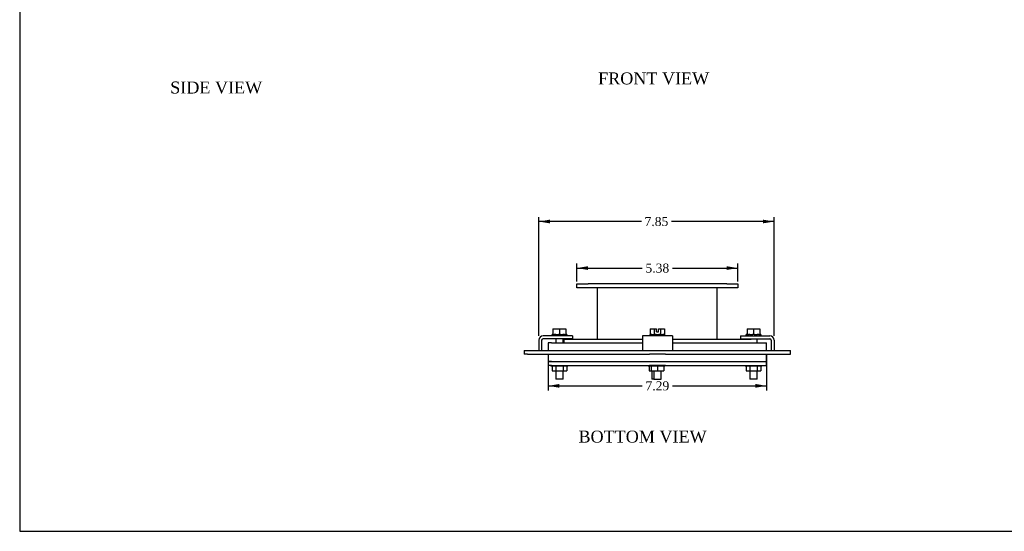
# Model space of a CAD drawing. Header units: inches. Extents: x 0.2 to 65.9, y -0.4 to 43.8.
# Tile 1 of 6: x 0.2 to 33, y 0.1 to 17.2. Entities that reach past the tile are written whole.
import ezdxf
from ezdxf.enums import TextEntityAlignment as Align

# ---------------------------------------------------------------- set-up
doc = ezdxf.new("R2010")
doc.units = ezdxf.units.IN
doc.header["$MEASUREMENT"] = 0
for name, color, linetype in [('COM40525', 7, 'Continuous'), ('COM49377', 7, 'Continuous'), ('COM49380', 7, 'Continuous'), ('COM49383', 7, 'Continuous'), ('COM49386', 7, 'Continuous'), ('COM49388', 7, 'Continuous'), ('Default', 7, 'Continuous'), ('GSK10436', 7, 'Continuous'), ('NTS16535', 7, 'Continuous'), ('SCC18019', 7, 'Continuous'), ('WAL253533', 7, 'Continuous')]:
    doc.layers.add(name, color=color, linetype=linetype)
doc.styles.add('SEACAD_Times_New_Roman', font='times.ttf')
doc.dimstyles.new('HAMMOND_(STH_-_48x32)', dxfattribs={"dimtxt": 0.3, "dimasz": 0.375, "dimexe": 0.15, "dimexo": 0.15, "dimgap": 0.075, "dimtad": 0, "dimtih": 1, "dimtoh": 1, "dimzin": 0, "dimdsep": 46, "dimtxsty": 'SEACAD_Times_New_Roman', "dimblk1": '_SE_FILLED', "dimblk2": '_SE_FILLED', "dimsah": 1, "dimcen": 0.15, "dimadec": 0, "dimazin": 0, "dimtfac": 0.8, "dimtofl": 0, "dimtmove": 0, "dimatfit": 3, "dimfxl": 1, "dimtolj": 1, "dimtzin": 0, "dimarcsym": 0})

# ---------------------------------------------------------------- blocks, each defined once
blk = doc.blocks.new('SE4')
at = {"layer": 'COM40525', "color": 7, "linetype": 'Continuous'}
for p, q in [((17.806, 5.765), (17.915, 5.765)), ((17.806, 5.765), (17.806, 5.64)), ((17.915, 5.64), (17.806, 5.64)), ((17.915, 5.765), (21.186, 5.765)), ((17.915, 5.64), (21.186, 5.64)), ((21.186, 5.765), (21.716, 5.765)), ((21.716, 5.64), (21.186, 5.64)), ((21.716, 5.765), (24.987, 5.765)), ((21.716, 5.64), (24.987, 5.64)), ((24.987, 5.765), (25.096, 5.765)), ((24.987, 5.64), (25.096, 5.64)), ((25.096, 5.64), (25.096, 5.765))]:
    blk.add_line(p, q, dxfattribs=at)
at = {"layer": 'COM49377', "color": 7, "linetype": 'Continuous'}
for p, q in [((19.451, 6.515), (19.451, 8.233)), ((23.451, 6.515), (23.451, 8.233))]:
    blk.add_line(p, q, dxfattribs=at)
at = {"layer": 'COM49380', "color": 7, "linetype": 'Continuous'}
for p, q in [((18.763, 8.358), (19.138, 8.358)), ((18.763, 8.233), (18.763, 8.358)), ((19.138, 8.233), (18.763, 8.233)), ((23.763, 8.358), (19.138, 8.358)), ((23.763, 8.233), (19.138, 8.233)), ((23.763, 8.358), (24.138, 8.358)), ((24.138, 8.233), (23.763, 8.233)), ((24.138, 8.358), (24.138, 8.233))]:
    blk.add_line(p, q, dxfattribs=at)
at = {"layer": 'COM49383', "color": 7, "linetype": 'Continuous'}
for p, q in [((18.326, 6.515), (20.951, 6.515)), ((18.326, 6.515), (18.326, 6.39)), ((18.423, 6.39), (20.678, 6.39)), ((21.951, 6.515), (24.576, 6.515)), ((22.224, 6.39), (24.478, 6.39))]:
    blk.add_line(p, q, dxfattribs=at)
at = {"layer": 'COM49386', "color": 7, "linetype": 'Continuous'}
for p, q in [((17.01, 6.14), (17.12, 6.14)), ((17.01, 6.14), (17.01, 6.015)), ((17.12, 6.015), (17.01, 6.015)), ((17.12, 6.14), (21.186, 6.14)), ((17.12, 6.015), (21.186, 6.015)), ((21.186, 6.14), (21.716, 6.14)), ((21.716, 6.015), (21.186, 6.015)), ((21.716, 6.14), (25.782, 6.14)), ((21.716, 6.015), (25.782, 6.015)), ((25.782, 6.14), (25.892, 6.14)), ((25.782, 6.015), (25.892, 6.015)), ((25.892, 6.015), (25.892, 6.14))]:
    blk.add_line(p, q, dxfattribs=at)
at = {"layer": 'COM49388', "color": 7, "linetype": 'Continuous'}
for p, q in [((18.618, 6.624), (17.636, 6.624)), ((18.618, 6.624), (18.618, 6.529)), ((21.951, 6.624), (20.951, 6.624)), ((20.951, 6.624), (20.951, 6.481)), ((21.951, 6.624), (21.951, 6.481)), ((24.222, 6.624), (25.204, 6.624)), ((24.222, 6.624), (24.222, 6.529)), ((17.493, 6.481), (17.493, 6.14)), ((17.588, 6.481), (17.588, 6.14)), ((18.618, 6.529), (17.636, 6.529)), ((20.951, 6.481), (20.951, 6.14)), ((21.951, 6.481), (21.951, 6.14)), ((24.222, 6.529), (25.204, 6.529)), ((25.252, 6.481), (25.252, 6.14)), ((25.347, 6.481), (25.347, 6.14))]:
    blk.add_line(p, q, dxfattribs=at)
for centre, radius, start, end in [((17.636, 6.481), 0.143, 90, 180), ((25.204, 6.481), 0.143, 0, 90), ((17.636, 6.481), 0.048, 90, 180), ((25.204, 6.481), 0.048, 0, 90)]:
    blk.add_arc(centre, radius, start, end, dxfattribs=at)
at = {"layer": 'GSK10436', "color": 7, "linetype": 'Continuous'}
for p, q in [((17.915, 6.39), (17.806, 6.39)), ((17.806, 6.39), (17.806, 6.14)), ((17.915, 6.39), (18.423, 6.39)), ((20.678, 6.39), (20.951, 6.39)), ((21.951, 6.39), (22.224, 6.39)), ((24.478, 6.39), (24.987, 6.39)), ((24.987, 6.39), (25.096, 6.39)), ((25.096, 6.14), (25.096, 6.39)), ((17.806, 6.015), (17.806, 5.765)), ((25.096, 5.765), (25.096, 6.015)), ((17.915, 5.765), (17.806, 5.765)), ((17.915, 5.765), (21.186, 5.765)), ((21.186, 5.765), (21.716, 5.765)), ((21.716, 5.765), (24.987, 5.765)), ((24.987, 5.765), (25.096, 5.765))]:
    blk.add_line(p, q, dxfattribs=at)
at = {"layer": 'NTS16535', "color": 7, "linetype": 'Continuous'}
for p, q in [((17.9, 5.64), (17.9, 5.61)), ((18.04, 5.61), (17.9, 5.61)), ((17.935, 5.61), (17.935, 5.455)), ((18.04, 5.64), (18.04, 5.61)), ((18.321, 5.61), (18.04, 5.61)), ((18.058, 5.61), (18.058, 5.455)), ((18.304, 5.61), (18.304, 5.455)), ((18.321, 5.61), (18.321, 5.64)), ((18.461, 5.61), (18.321, 5.61)), ((18.427, 5.61), (18.427, 5.455)), ((18.461, 5.64), (18.461, 5.61)), ((21.146, 5.61), (21.146, 5.64)), ((21.208, 5.61), (21.146, 5.61)), ((21.176, 5.61), (21.176, 5.455)), ((21.208, 5.64), (21.208, 5.61)), ((21.451, 5.61), (21.208, 5.61)), ((21.238, 5.61), (21.238, 5.455)), ((21.451, 5.64), (21.451, 5.61)), ((21.451, 5.61), (21.451, 5.455)), ((21.694, 5.61), (21.451, 5.61)), ((21.664, 5.61), (21.664, 5.455)), ((21.694, 5.64), (21.694, 5.61)), ((24.379, 5.64), (24.379, 5.61)), ((24.519, 5.61), (24.379, 5.61)), ((24.413, 5.61), (24.413, 5.455)), ((24.519, 5.64), (24.519, 5.61)), ((24.8, 5.61), (24.519, 5.61)), ((24.536, 5.61), (24.536, 5.455)), ((24.782, 5.61), (24.782, 5.455)), ((24.8, 5.64), (24.8, 5.61)), ((24.94, 5.61), (24.8, 5.61)), ((24.905, 5.61), (24.905, 5.455)), ((24.94, 5.64), (24.94, 5.61)), ((17.935, 5.455), (18.058, 5.455)), ((18.058, 5.455), (18.304, 5.455)), ((18.304, 5.455), (18.427, 5.455)), ((21.176, 5.455), (21.238, 5.455)), ((21.238, 5.455), (21.451, 5.455)), ((21.451, 5.455), (21.664, 5.455)), ((24.413, 5.455), (24.536, 5.455)), ((24.536, 5.455), (24.782, 5.455)), ((24.782, 5.455), (24.905, 5.455))]:
    blk.add_line(p, q, dxfattribs=at)
at = {"layer": 'SCC18019', "color": 7, "linetype": 'Continuous'}
for p, q in [((17.966, 6.855), (17.966, 6.674)), ((17.966, 6.855), (18.181, 6.855)), ((17.966, 6.674), (18.009, 6.674)), ((18.082, 6.674), (18.148, 6.674)), ((18.181, 6.855), (18.181, 6.674)), ((18.181, 6.855), (18.396, 6.855)), ((18.213, 6.674), (18.279, 6.674)), ((18.353, 6.674), (18.396, 6.674)), ((18.396, 6.855), (18.396, 6.674)), ((21.21, 6.855), (21.21, 6.674)), ((21.21, 6.855), (21.342, 6.855)), ((21.228, 6.674), (21.231, 6.674)), ((21.299, 6.674), (21.342, 6.674)), ((21.342, 6.855), (21.342, 6.674)), ((21.342, 6.855), (21.417, 6.855)), ((21.342, 6.674), (21.344, 6.674)), ((21.411, 6.674), (21.491, 6.674)), ((21.417, 6.76), (21.417, 6.855)), ((21.417, 6.76), (21.485, 6.76)), ((21.485, 6.855), (21.56, 6.855)), ((21.485, 6.76), (21.485, 6.855)), ((21.558, 6.674), (21.56, 6.674)), ((21.56, 6.855), (21.56, 6.674)), ((21.56, 6.855), (21.692, 6.855)), ((21.56, 6.674), (21.603, 6.674)), ((21.671, 6.674), (21.674, 6.674)), ((21.692, 6.855), (21.692, 6.674)), ((24.444, 6.855), (24.444, 6.674)), ((24.444, 6.855), (24.659, 6.855)), ((24.444, 6.674), (24.487, 6.674)), ((24.561, 6.674), (24.627, 6.674)), ((24.659, 6.855), (24.659, 6.674)), ((24.659, 6.855), (24.874, 6.855)), ((24.692, 6.674), (24.758, 6.674)), ((24.831, 6.674), (24.874, 6.674)), ((24.874, 6.855), (24.874, 6.674)), ((18.059, 6.529), (18.059, 6.39)), ((18.303, 6.39), (18.303, 6.529)), ((24.537, 6.529), (24.537, 6.515)), ((24.781, 6.39), (24.781, 6.529)), ((18.059, 5.455), (18.059, 5.174)), ((18.303, 5.174), (18.303, 5.455)), ((21.267, 5.455), (21.267, 5.174)), ((21.329, 5.455), (21.329, 5.174)), ((21.573, 5.174), (21.573, 5.455)), ((24.537, 5.455), (24.537, 5.174)), ((24.781, 5.174), (24.781, 5.455)), ((18.303, 5.174), (18.059, 5.174)), ((21.329, 5.174), (21.267, 5.174)), ((21.329, 5.174), (21.573, 5.174)), ((24.781, 5.174), (24.537, 5.174))]:
    blk.add_line(p, q, dxfattribs=at)
at = {"layer": 'WAL253533', "color": 7, "linetype": 'Continuous'}
for p, q in [((17.935, 6.624), (17.935, 6.674)), ((17.955, 6.674), (17.935, 6.674)), ((17.955, 6.674), (17.955, 6.624)), ((17.955, 6.674), (17.966, 6.674)), ((18.009, 6.624), (18.009, 6.674)), ((18.061, 6.674), (18.009, 6.674)), ((18.061, 6.674), (18.061, 6.624)), ((18.061, 6.674), (18.082, 6.674)), ((18.099, 6.674), (18.099, 6.624)), ((18.148, 6.624), (18.148, 6.674)), ((18.213, 6.674), (18.148, 6.674)), ((18.213, 6.674), (18.213, 6.624)), ((18.262, 6.674), (18.262, 6.624)), ((18.279, 6.674), (18.3, 6.674)), ((18.3, 6.624), (18.3, 6.674)), ((18.353, 6.674), (18.3, 6.674)), ((18.353, 6.674), (18.353, 6.624)), ((18.396, 6.674), (18.406, 6.674)), ((18.426, 6.674), (18.406, 6.674)), ((18.406, 6.624), (18.406, 6.674)), ((18.426, 6.674), (18.426, 6.624)), ((21.203, 6.674), (21.201, 6.674)), ((21.201, 6.674), (21.201, 6.624)), ((21.203, 6.674), (21.203, 6.624)), ((21.203, 6.674), (21.228, 6.674)), ((21.231, 6.624), (21.231, 6.674)), ((21.27, 6.674), (21.231, 6.674)), ((21.27, 6.674), (21.27, 6.624)), ((21.27, 6.674), (21.299, 6.674)), ((21.327, 6.674), (21.327, 6.624)), ((21.344, 6.624), (21.344, 6.674)), ((21.405, 6.674), (21.344, 6.674)), ((21.405, 6.674), (21.405, 6.624)), ((21.405, 6.674), (21.411, 6.674)), ((21.42, 6.674), (21.42, 6.624)), ((21.482, 6.674), (21.482, 6.624)), ((21.491, 6.674), (21.497, 6.674)), ((21.497, 6.624), (21.497, 6.674)), ((21.558, 6.674), (21.497, 6.674)), ((21.558, 6.674), (21.558, 6.624)), ((21.575, 6.674), (21.575, 6.624)), ((21.603, 6.674), (21.632, 6.674)), ((21.632, 6.624), (21.632, 6.674)), ((21.671, 6.674), (21.632, 6.674)), ((21.671, 6.674), (21.671, 6.624)), ((21.674, 6.674), (21.699, 6.674)), ((21.699, 6.624), (21.699, 6.674)), ((21.699, 6.674), (21.701, 6.674)), ((21.701, 6.624), (21.701, 6.674)), ((24.414, 6.624), (24.414, 6.674)), ((24.434, 6.674), (24.414, 6.674)), ((24.434, 6.674), (24.434, 6.624)), ((24.434, 6.674), (24.444, 6.674)), ((24.487, 6.624), (24.487, 6.674)), ((24.54, 6.674), (24.487, 6.674)), ((24.54, 6.674), (24.54, 6.624)), ((24.54, 6.674), (24.561, 6.674)), ((24.578, 6.674), (24.578, 6.624)), ((24.627, 6.624), (24.627, 6.674)), ((24.692, 6.674), (24.627, 6.674)), ((24.692, 6.674), (24.692, 6.624)), ((24.741, 6.674), (24.741, 6.624)), ((24.758, 6.674), (24.779, 6.674)), ((24.779, 6.624), (24.779, 6.674)), ((24.831, 6.674), (24.779, 6.674)), ((24.831, 6.674), (24.831, 6.624)), ((24.874, 6.674), (24.885, 6.674)), ((24.885, 6.624), (24.885, 6.674)), ((24.905, 6.674), (24.885, 6.674)), ((24.905, 6.674), (24.905, 6.624))]:
    blk.add_line(p, q, dxfattribs=at)
blk = doc.blocks.new('DMBLK961')
at = {"layer": 'Default', "linetype": 'Continuous', "transparency": 16777216}
for points in [[(18.181, 4.894), (18.181, 5.019), (17.806, 4.956)], [(24.721, 4.894), (25.096, 4.956), (24.721, 5.019)]]:
    blk.add_hatch(color=7, dxfattribs=at).paths.add_polyline_path(points)
at = {"layer": 'Default', "color": 7, "linetype": 'Continuous', "transparency": 16777216}
for p, q in [((17.806, 5.99), (17.806, 4.806)), ((25.096, 5.99), (25.096, 4.806)), ((17.806, 4.956), (20.948, 4.956)), ((21.954, 4.956), (25.096, 4.956))]:
    blk.add_line(p, q, dxfattribs=at)
at = {"layer": 'Default', "color": 7, "linetype": 'Continuous', "transparency": 16777216, "style": 'SEACAD_Times_New_Roman'}
blk.add_text('7.29', height=0.3, dxfattribs=at).set_placement((21.053, 5.106), align=Align.TOP_LEFT)
blk = doc.blocks.new('_SE_FILLED')
at = {"color": 0}
blk.add_line((0, 0), (-1, 0), dxfattribs=at)
blk.add_solid([(0, 0), (-1, -0.1665), (-1, 0.1665), (0, 0)], dxfattribs=at)
blk = doc.blocks.new('DMBLK962')
at = {"layer": 'Default', "linetype": 'Continuous', "transparency": 16777216}
for points in [[(17.868, 10.507), (17.493, 10.444), (17.868, 10.382)], [(24.972, 10.507), (24.972, 10.382), (25.347, 10.444)]]:
    blk.add_hatch(color=7, dxfattribs=at).paths.add_polyline_path(points)
at = {"layer": 'Default', "color": 7, "linetype": 'Continuous', "transparency": 16777216}
for p, q in [((17.493, 6.631), (17.493, 10.594)), ((25.347, 6.631), (25.347, 10.594)), ((20.917, 10.444), (17.493, 10.444)), ((25.347, 10.444), (21.923, 10.444))]:
    blk.add_line(p, q, dxfattribs=at)
at = {"layer": 'Default', "color": 7, "linetype": 'Continuous', "transparency": 16777216, "style": 'SEACAD_Times_New_Roman'}
blk.add_text('7.85', height=0.3, dxfattribs=at).set_placement((21.022, 10.594), align=Align.TOP_LEFT)
blk = doc.blocks.new('DMBLK979')
at = {"layer": 'Default', "linetype": 'Continuous', "transparency": 16777216}
for points in [[(19.138, 8.951), (18.763, 8.889), (19.138, 8.826)], [(23.763, 8.951), (23.763, 8.826), (24.138, 8.889)]]:
    blk.add_hatch(color=7, dxfattribs=at).paths.add_polyline_path(points)
at = {"layer": 'Default', "color": 7, "linetype": 'Continuous', "transparency": 16777216}
for p, q in [((18.763, 8.445), (18.763, 9.039)), ((18.763, 8.889), (20.948, 8.889)), ((21.954, 8.889), (24.138, 8.889)), ((24.138, 8.445), (24.138, 9.039))]:
    blk.add_line(p, q, dxfattribs=at)
at = {"layer": 'Default', "color": 7, "linetype": 'Continuous', "transparency": 16777216, "style": 'SEACAD_Times_New_Roman'}
blk.add_text('5.38', height=0.3, dxfattribs=at).set_placement((21.053, 9.039), align=Align.TOP_LEFT)
blk = doc.blocks.new('BORDER')
at = {"layer": 'Default', "color": 7, "linetype": 'Continuous'}
for p, q in [((-41.86, 27.86), (-41.86, 0)), ((-41.86, 0), (0, 0))]:
    blk.add_line(p, q, dxfattribs=at)

msp = doc.modelspace()

# ---------------------------------------------------------------- block references
at = {"layer": 'Default', "color": 7, "xscale": 1.57, "yscale": 1.57, "zscale": 1.57}
msp.add_blockref('BORDER', (65.889, 0.099), dxfattribs=at)
at = {"layer": 'Default'}
msp.add_blockref('SE4', (0, 0), dxfattribs=at)

# ---------------------------------------------------------------- texts
at = {"layer": 'Default', "color": 7, "linetype": 'Continuous', "style": 'SEACAD_Times_New_Roman'}
for s, p in [('SIDE VIEW', (5.192, 15.119)), ('FRONT VIEW', (19.472, 15.423)), ('BOTTOM VIEW', (18.817, 3.461))]:
    msp.add_text(s, height=0.4, dxfattribs=at).set_placement(p, align=Align.TOP_LEFT)

# ---------------------------------------------------------------- dimensions: what is measured, and where the dimension line sits
at = {"layer": 'Default', "color": 7, "linetype": 'Continuous'}
dim = msp.add_linear_dim(base=(17.493, 10.444), p1=(25.347, 6.481), p2=(17.493, 6.481), text='\\A1;<>', dimstyle='HAMMOND_(STH_-_48x32)', dxfattribs=at)
dim.commit()
dim.dimension.update_dxf_attribs({"geometry": 'DMBLK962', "text_midpoint": (21.42, 10.444), "dimtype": 160})
for base, p1, p2, picture, middle in [((18.76318587, 8.888963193), (18.76318587, 8.295401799), (24.13818587, 8.295401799), 'DMBLK979', (21.450685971, 8.888963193)), ((17.806, 4.956), (17.806, 6.14), (25.096, 6.14), 'DMBLK961', (21.451, 4.956))]:
    dim = msp.add_linear_dim(base=base, p1=p1, p2=p2, angle=0, text='\\A1;<>', dimstyle='HAMMOND_(STH_-_48x32)', dxfattribs=at)
    dim.commit()
    dim.dimension.update_dxf_attribs({"geometry": picture, "text_midpoint": middle, "dimtype": 161})

doc.saveas('drawing.dxf')
